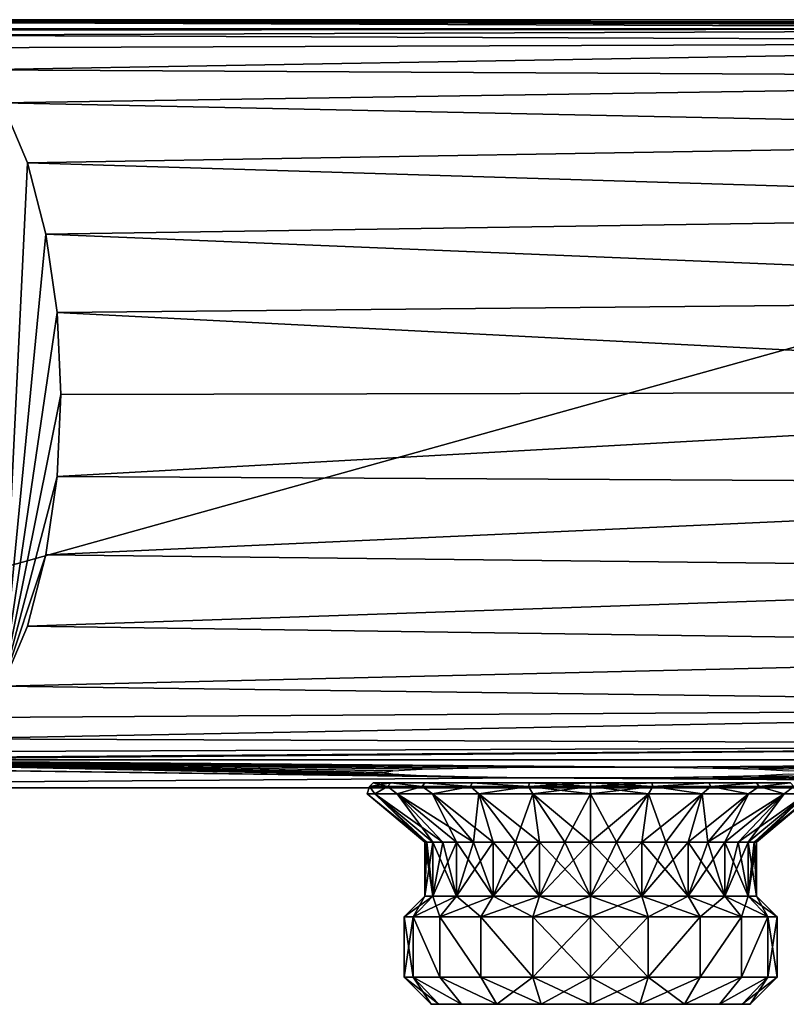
# Model space of a CAD drawing. Header units: millimetres. Extents: x -98 to 98, y -35 to 25.
# Tile 5 of 11: x -32 to 11, y -34 to 21. Entities that reach past the tile are written whole.
import ezdxf

# ---------------------------------------------------------------- set-up
doc = ezdxf.new("R2010")
doc.units = ezdxf.units.MM
doc.header["$LTSCALE"] = 81.481481
for name, color, linetype in [('1', 7, 'CONTINUOUS'), ('12', 7, 'CONTINUOUS'), ('3', 7, 'CONTINUOUS'), ('5', 7, 'CONTINUOUS'), ('65', 7, 'CONTINUOUS'), ('66', 7, 'CONTINUOUS'), ('67', 7, 'CONTINUOUS'), ('68', 7, 'CONTINUOUS'), ('69', 7, 'CONTINUOUS'), ('70', 7, 'CONTINUOUS'), ('71', 7, 'CONTINUOUS'), ('72', 7, 'CONTINUOUS'), ('73', 7, 'CONTINUOUS'), ('74', 7, 'CONTINUOUS'), ('75', 7, 'CONTINUOUS'), ('76', 7, 'CONTINUOUS'), ('77', 7, 'CONTINUOUS'), ('78', 7, 'CONTINUOUS'), ('79', 7, 'CONTINUOUS'), ('8', 7, 'CONTINUOUS')]:
    doc.layers.add(name, color=color, linetype=linetype)

msp = doc.modelspace()

# ---------------------------------------------------------------- linework, layer by layer
at = {"layer": '1', "color": 7, "linetype": 'CONTINUOUS', "true_color": 0xa2afbf}
for points in [[(-76.5, 20.811, -32.6), (-47.212, 20.297, 26.385), (55.726, 20.297, 26.385), (-76.5, 20.811, -32.6)], [(76.5, 20.811, -32.6), (-76.5, 20.811, -32.6), (76.5, 20.626, -11.3), (76.5, 20.811, -32.6)], [(76.5, 20.626, -11.3), (-76.5, 20.811, -32.6), (75.881, 20.626, -11.3), (76.5, 20.626, -11.3)], [(75.881, 20.626, -11.3), (-76.5, 20.811, -32.6), (70.735, 20.62, -10.626), (75.881, 20.626, -11.3)], [(70.735, 20.62, -10.626), (-76.5, 20.811, -32.6), (65.93, 20.602, -8.649), (70.735, 20.62, -10.626)], [(65.93, 20.602, -8.649), (-76.5, 20.811, -32.6), (61.801, 20.575, -5.504), (65.93, 20.602, -8.649)], [(61.801, 20.575, -5.504), (-76.5, 20.811, -32.6), (58.62, 20.539, -1.402), (61.801, 20.575, -5.504)], [(58.62, 20.539, -1.402), (-76.5, 20.811, -32.6), (56.6, 20.497, 3.385), (58.62, 20.539, -1.402)], [(56.6, 20.497, 3.385), (-76.5, 20.811, -32.6), (55.881, 20.452, 8.525), (56.6, 20.497, 3.385)], [(55.881, 20.452, 8.525), (-76.5, 20.811, -32.6), (55.726, 20.297, 26.385), (55.881, 20.452, 8.525)]]:
    msp.add_3dface(points, dxfattribs=at)
at = {"layer": '12', "color": 7, "linetype": 'CONTINUOUS', "true_color": 0xa2afbf}
for points in [[(-76.5, 20.811, -32.6), (76.5, 20.811, -32.6), (-76.5, -21.834, -32.6), (-76.5, 20.811, -32.6)], [(-76.5, -21.834, -32.6), (76.5, 20.811, -32.6), (76.5, -21.834, -32.6), (-76.5, -21.834, -32.6)]]:
    msp.add_3dface(points, dxfattribs=at)
at = {"layer": '3', "color": 7, "linetype": 'CONTINUOUS', "true_color": 0xa2afbf}
for points in [[(-76.5, -20.3, 26), (-76.5, -21.834, -32.6), (-3.568, -21.268, -10.985), (-76.5, -20.3, 26)], [(-51.105, -20.3, 26), (-76.5, -20.3, 26), (-6.788, -21.226, -9.344), (-51.105, -20.3, 26)], [(-6.788, -21.226, -9.344), (-76.5, -20.3, 26), (-3.568, -21.268, -10.985), (-6.788, -21.226, -9.344)], [(-48.396, -20.295, 26.185), (-51.105, -20.3, 26), (-6.788, -21.226, -9.344), (-48.396, -20.295, 26.185)], [(-45.734, -20.281, 26.739), (-48.396, -20.295, 26.185), (-6.788, -21.226, -9.344), (-45.734, -20.281, 26.739)], [(55.722, -20.281, 26.739), (-45.734, -20.281, 26.739), (3.568, -20.693, 10.985), (55.722, -20.281, 26.739)], [(3.568, -20.693, 10.985), (-45.734, -20.281, 26.739), (0, -20.678, 11.549), (3.568, -20.693, 10.985)], [(0, -20.678, 11.549), (-45.734, -20.281, 26.739), (-3.568, -20.693, 10.985), (0, -20.678, 11.549)], [(-3.568, -20.693, 10.985), (-45.734, -20.281, 26.739), (-6.788, -20.736, 9.344), (-3.568, -20.693, 10.985)], [(-6.788, -20.736, 9.344), (-45.734, -20.281, 26.739), (-9.343, -20.803, 6.79), (-6.788, -20.736, 9.344)], [(-9.343, -20.803, 6.79), (-45.734, -20.281, 26.739), (-10.984, -20.887, 3.57), (-9.343, -20.803, 6.79)], [(-10.984, -20.887, 3.57), (-45.734, -20.281, 26.739), (-11.55, -20.981), (-10.984, -20.887, 3.57)], [(-11.55, -20.981), (-45.734, -20.281, 26.739), (-10.984, -21.074, -3.57), (-11.55, -20.981)], [(-10.984, -21.074, -3.57), (-45.734, -20.281, 26.739), (-9.343, -21.159, -6.79), (-10.984, -21.074, -3.57)], [(-9.343, -21.159, -6.79), (-45.734, -20.281, 26.739), (-6.788, -21.226, -9.344), (-9.343, -21.159, -6.79)], [(6.788, -20.736, 9.344), (55.722, -20.281, 26.739), (3.568, -20.693, 10.985), (6.788, -20.736, 9.344)], [(9.343, -20.803, 6.79), (55.722, -20.281, 26.739), (6.788, -20.736, 9.344), (9.343, -20.803, 6.79)], [(10.984, -20.887, 3.57), (55.722, -20.281, 26.739), (9.343, -20.803, 6.79), (10.984, -20.887, 3.57)], [(-76.5, -21.834, -32.6), (76.5, -21.834, -32.6), (-3.568, -21.268, -10.985), (-76.5, -21.834, -32.6)], [(-3.568, -21.268, -10.985), (76.5, -21.834, -32.6), (0, -21.283, -11.549), (-3.568, -21.268, -10.985)], [(0, -21.283, -11.549), (76.5, -21.834, -32.6), (3.568, -21.268, -10.985), (0, -21.283, -11.549)], [(3.568, -21.268, -10.985), (76.5, -21.834, -32.6), (6.788, -21.226, -9.344), (3.568, -21.268, -10.985)], [(6.788, -21.226, -9.344), (76.5, -21.834, -32.6), (9.343, -21.159, -6.79), (6.788, -21.226, -9.344)], [(9.343, -21.159, -6.79), (76.5, -21.834, -32.6), (10.984, -21.074, -3.57), (9.343, -21.159, -6.79)]]:
    msp.add_3dface(points, dxfattribs=at)
at = {"layer": '5', "color": 7, "linetype": 'CONTINUOUS', "true_color": 0xa2afbf}
for points in [[(55.726, 20.297, 26.385), (-47.212, 20.297, 26.385), (-42.935, 20.238, 27.755), (55.726, 20.297, 26.385)], [(-39.216, 19.951, 29.942), (55.726, 20.297, 26.385), (-42.935, 20.238, 27.755), (-39.216, 19.951, 29.942)], [(55.726, 20.297, 26.385), (-39.216, 19.951, 29.942), (55.68, 19.575, 31.571), (55.726, 20.297, 26.385)], [(-39.216, 19.951, 29.942), (-36.281, 19.256, 32.625), (55.68, 19.575, 31.571), (-39.216, 19.951, 29.942)], [(-36.281, 19.256, 32.625), (-34.128, 18.035, 35.519), (55.68, 19.575, 31.571), (-36.281, 19.256, 32.625)], [(55.68, 19.575, 31.571), (-34.128, 18.035, 35.519), (55.638, 17.548, 36.406), (55.68, 19.575, 31.571)], [(-34.128, 18.035, 35.519), (-32.654, 16.192, 38.445), (55.638, 17.548, 36.406), (-34.128, 18.035, 35.519)], [(55.638, 17.548, 36.406), (-32.654, 16.192, 38.445), (55.602, 14.354, 40.556), (55.638, 17.548, 36.406)], [(-32.654, 16.192, 38.445), (-31.257, 12.867, 41.904), (55.602, 14.354, 40.556), (-32.654, 16.192, 38.445)], [(55.602, 14.354, 40.556), (-31.257, 12.867, 41.904), (55.574, 10.204, 43.75), (55.602, 14.354, 40.556)], [(-31.257, 12.867, 41.904), (-30.232, 8.909, 44.442), (55.574, 10.204, 43.75), (-31.257, 12.867, 41.904)], [(55.574, 10.204, 43.75), (-30.232, 8.909, 44.442), (55.556, 5.369, 45.778), (55.574, 10.204, 43.75)], [(-30.232, 8.909, 44.442), (-29.609, 4.552, 45.984), (55.556, 5.369, 45.778), (-30.232, 8.909, 44.442)], [(55.556, 5.369, 45.778), (-29.609, 4.552, 45.984), (55.55, 0.182, 46.499), (55.556, 5.369, 45.778)], [(-29.609, 4.552, 45.984), (-29.4, 0.006, 46.5), (55.55, 0.182, 46.499), (-29.609, 4.552, 45.984)], [(-29.4, 0.006, 46.5), (-29.608, -4.541, 45.984), (55.55, 0.182, 46.499), (-29.4, 0.006, 46.5)], [(55.55, 0.182, 46.499), (-29.608, -4.541, 45.984), (55.556, -5.017, 45.868), (55.55, 0.182, 46.499)], [(-29.608, -4.541, 45.984), (-30.231, -8.898, 44.442), (55.556, -5.017, 45.868), (-29.608, -4.541, 45.984)], [(55.556, -5.017, 45.868), (-30.231, -8.898, 44.442), (55.572, -9.886, 43.926), (55.556, -5.017, 45.868)], [(-30.231, -8.898, 44.442), (-31.257, -12.857, 41.904), (55.572, -9.886, 43.926), (-30.231, -8.898, 44.442)], [(55.572, -9.886, 43.926), (-31.257, -12.857, 41.904), (55.6, -14.092, 40.805), (55.572, -9.886, 43.926)], [(-31.257, -12.857, 41.904), (-32.654, -16.182, 38.445), (55.6, -14.092, 40.805), (-31.257, -12.857, 41.904)], [(55.6, -14.092, 40.805), (-32.654, -16.182, 38.445), (55.635, -17.357, 36.711), (55.6, -14.092, 40.805)], [(-32.654, -16.182, 38.445), (-34.011, -17.925, 35.712), (55.635, -17.357, 36.711), (-32.654, -16.182, 38.445)], [(-34.011, -17.925, 35.712), (-35.955, -19.118, 32.998), (55.635, -17.357, 36.711), (-34.011, -17.925, 35.712)], [(55.635, -17.357, 36.711), (-35.955, -19.118, 32.998), (55.677, -19.469, 31.912), (55.635, -17.357, 36.711)], [(-35.955, -19.118, 32.998), (-38.567, -19.839, 30.447), (55.677, -19.469, 31.912), (-35.955, -19.118, 32.998)], [(-45.734, -20.281, 26.739), (55.722, -20.281, 26.739), (55.677, -19.469, 31.912), (-45.734, -20.281, 26.739)], [(-41.869, -20.18, 28.273), (-45.734, -20.281, 26.739), (55.677, -19.469, 31.912), (-41.869, -20.18, 28.273)], [(-38.567, -19.839, 30.447), (-41.869, -20.18, 28.273), (55.677, -19.469, 31.912), (-38.567, -19.839, 30.447)]]:
    msp.add_3dface(points, dxfattribs=at)
at = {"layer": '65', "color": 7, "linetype": 'CONTINUOUS', "true_color": 0xa2afbf}
for points in [[(-8.417, -33.85, 2.733), (-8.85, -33.85), (8.417, -33.85, 2.733), (-8.417, -33.85, 2.733)], [(8.417, -33.85, 2.733), (-8.85, -33.85), (8.85, -33.85), (8.417, -33.85, 2.733)], [(8.85, -33.85), (-8.85, -33.85), (-8.417, -33.85, -2.733), (8.85, -33.85)], [(-7.161, -33.85, 5.201), (-8.417, -33.85, 2.733), (8.417, -33.85, 2.733), (-7.161, -33.85, 5.201)], [(8.417, -33.85, -2.733), (8.85, -33.85), (-8.417, -33.85, -2.733), (8.417, -33.85, -2.733)], [(7.161, -33.85, -5.201), (8.417, -33.85, -2.733), (-8.417, -33.85, -2.733), (7.161, -33.85, -5.201)], [(-7.161, -33.85, -5.201), (7.161, -33.85, -5.201), (-8.417, -33.85, -2.733), (-7.161, -33.85, -5.201)], [(-5.203, -33.85, 7.159), (-7.161, -33.85, 5.201), (7.161, -33.85, 5.201), (-5.203, -33.85, 7.159)], [(7.161, -33.85, 5.201), (-7.161, -33.85, 5.201), (8.417, -33.85, 2.733), (7.161, -33.85, 5.201)], [(5.203, -33.85, -7.159), (7.161, -33.85, -5.201), (-7.161, -33.85, -5.201), (5.203, -33.85, -7.159)], [(-5.203, -33.85, -7.159), (5.203, -33.85, -7.159), (-7.161, -33.85, -5.201), (-5.203, -33.85, -7.159)], [(-2.735, -33.85, 8.417), (-5.203, -33.85, 7.159), (5.203, -33.85, 7.159), (-2.735, -33.85, 8.417)], [(5.203, -33.85, 7.159), (-5.203, -33.85, 7.159), (7.161, -33.85, 5.201), (5.203, -33.85, 7.159)], [(2.735, -33.85, -8.417), (5.203, -33.85, -7.159), (-5.203, -33.85, -7.159), (2.735, -33.85, -8.417)], [(-2.735, -33.85, -8.417), (2.735, -33.85, -8.417), (-5.203, -33.85, -7.159), (-2.735, -33.85, -8.417)], [(0, -33.85, 8.85), (-2.735, -33.85, 8.417), (2.735, -33.85, 8.417), (0, -33.85, 8.85)], [(2.735, -33.85, 8.417), (-2.735, -33.85, 8.417), (5.203, -33.85, 7.159), (2.735, -33.85, 8.417)], [(0, -33.85, -8.85), (2.735, -33.85, -8.417), (-2.735, -33.85, -8.417), (0, -33.85, -8.85)]]:
    msp.add_3dface(points, dxfattribs=at)
at = {"layer": '66', "color": 7, "linetype": 'CONTINUOUS', "true_color": 0xa2afbf}
for points in [[(0, -22.165, -12.4), (0, -21.75, -12.4), (3.448, -21.75, -11.911), (0, -22.165, -12.4)], [(3.209, -22.165, -11.977), (0, -22.165, -12.4), (3.448, -21.75, -11.911), (3.209, -22.165, -11.977)], [(0, -22.165, 12.4), (3.209, -22.165, 11.977), (0, -21.75, 12.4), (0, -22.165, 12.4)], [(0, -21.75, 12.4), (3.209, -22.165, 11.977), (3.448, -21.75, 11.911), (0, -21.75, 12.4)], [(6.2, -22.165, -10.739), (3.209, -22.165, -11.977), (3.448, -21.75, -11.911), (6.2, -22.165, -10.739)], [(3.209, -22.165, 11.977), (6.2, -22.165, 10.739), (3.448, -21.75, 11.911), (3.209, -22.165, 11.977)], [(6.671, -21.75, -10.452), (6.2, -22.165, -10.739), (3.448, -21.75, -11.911), (6.671, -21.75, -10.452)], [(3.448, -21.75, 11.911), (6.2, -22.165, 10.739), (6.672, -21.75, 10.452), (3.448, -21.75, 11.911)], [(8.768, -22.165, -8.768), (6.2, -22.165, -10.739), (6.671, -21.75, -10.452), (8.768, -22.165, -8.768)], [(6.2, -22.165, 10.739), (8.768, -22.165, 8.768), (6.672, -21.75, 10.452), (6.2, -22.165, 10.739)], [(9.351, -21.75, -8.143), (8.768, -22.165, -8.768), (6.671, -21.75, -10.452), (9.351, -21.75, -8.143)], [(6.672, -21.75, 10.452), (8.768, -22.165, 8.768), (9.352, -21.75, 8.143), (6.672, -21.75, 10.452)], [(10.739, -22.165, -6.2), (8.768, -22.165, -8.768), (9.351, -21.75, -8.143), (10.739, -22.165, -6.2)], [(8.768, -22.165, 8.768), (10.739, -22.165, 6.2), (9.352, -21.75, 8.143), (8.768, -22.165, 8.768)], [(11.272, -21.75, -5.167), (10.739, -22.165, -6.2), (9.351, -21.75, -8.143), (11.272, -21.75, -5.167)], [(9.352, -21.75, 8.143), (10.739, -22.165, 6.2), (11.272, -21.75, 5.167), (9.352, -21.75, 8.143)], [(11.977, -22.165, -3.209), (10.739, -22.165, -6.2), (11.272, -21.75, -5.167), (11.977, -22.165, -3.209)], [(10.739, -22.165, 6.2), (11.977, -22.165, 3.209), (11.272, -21.75, 5.167), (10.739, -22.165, 6.2)]]:
    msp.add_3dface(points, dxfattribs=at)
at = {"layer": '67', "color": 7, "linetype": 'CONTINUOUS', "true_color": 0xa2afbf}
for points in [[(-12.4, -22.165), (-11.977, -22.165, 3.209), (-12.273, -21.75, 1.771), (-12.4, -22.165)], [(-11.977, -22.165, -3.209), (-12.4, -22.165), (-12.273, -21.75, -1.77), (-11.977, -22.165, -3.209)], [(-12.273, -21.75, -1.77), (-12.4, -22.165), (-12.273, -21.75, 1.771), (-12.273, -21.75, -1.77)], [(-12.273, -21.75, 1.771), (-11.977, -22.165, 3.209), (-11.272, -21.75, 5.167), (-12.273, -21.75, 1.771)], [(-11.272, -21.75, -5.167), (-11.977, -22.165, -3.209), (-12.273, -21.75, -1.77), (-11.272, -21.75, -5.167)], [(-11.977, -22.165, 3.209), (-10.739, -22.165, 6.2), (-11.272, -21.75, 5.167), (-11.977, -22.165, 3.209)], [(-10.739, -22.165, -6.2), (-11.977, -22.165, -3.209), (-11.272, -21.75, -5.167), (-10.739, -22.165, -6.2)], [(-11.272, -21.75, 5.167), (-10.739, -22.165, 6.2), (-9.351, -21.75, 8.143), (-11.272, -21.75, 5.167)], [(-9.352, -21.75, -8.143), (-10.739, -22.165, -6.2), (-11.272, -21.75, -5.167), (-9.352, -21.75, -8.143)], [(-10.739, -22.165, 6.2), (-8.768, -22.165, 8.768), (-9.351, -21.75, 8.143), (-10.739, -22.165, 6.2)], [(-8.768, -22.165, -8.768), (-10.739, -22.165, -6.2), (-9.352, -21.75, -8.143), (-8.768, -22.165, -8.768)], [(-6.672, -21.75, -10.452), (-8.768, -22.165, -8.768), (-9.352, -21.75, -8.143), (-6.672, -21.75, -10.452)], [(-9.351, -21.75, 8.143), (-8.768, -22.165, 8.768), (-6.671, -21.75, 10.452), (-9.351, -21.75, 8.143)], [(-8.768, -22.165, 8.768), (-6.2, -22.165, 10.739), (-6.671, -21.75, 10.452), (-8.768, -22.165, 8.768)], [(-6.2, -22.165, -10.739), (-8.768, -22.165, -8.768), (-6.672, -21.75, -10.452), (-6.2, -22.165, -10.739)], [(-3.448, -21.75, -11.911), (-6.2, -22.165, -10.739), (-6.672, -21.75, -10.452), (-3.448, -21.75, -11.911)], [(-6.671, -21.75, 10.452), (-6.2, -22.165, 10.739), (-3.448, -21.75, 11.911), (-6.671, -21.75, 10.452)], [(-6.2, -22.165, 10.739), (-3.209, -22.165, 11.977), (-3.448, -21.75, 11.911), (-6.2, -22.165, 10.739)], [(-3.209, -22.165, -11.977), (-6.2, -22.165, -10.739), (-3.448, -21.75, -11.911), (-3.209, -22.165, -11.977)], [(0, -21.75, -12.4), (-3.209, -22.165, -11.977), (-3.448, -21.75, -11.911), (0, -21.75, -12.4)], [(0, -22.165, 12.4), (0, -21.75, 12.4), (-3.448, -21.75, 11.911), (0, -22.165, 12.4)], [(-3.209, -22.165, 11.977), (0, -22.165, 12.4), (-3.448, -21.75, 11.911), (-3.209, -22.165, 11.977)], [(0, -21.75, -12.4), (0, -22.165, -12.4), (-3.209, -22.165, -11.977), (0, -21.75, -12.4)]]:
    msp.add_3dface(points, dxfattribs=at)
at = {"layer": '68', "color": 7, "linetype": 'CONTINUOUS', "true_color": 0xa2afbf}
for points in [[(-9.844, -32.35, -3.197), (-10.35, -32.35), (-9.843, -29, -3.198), (-9.844, -32.35, -3.197)], [(-9.843, -29, -3.198), (-10.35, -32.35), (-10.35, -29), (-9.843, -29, -3.198)], [(-8.374, -32.35, -6.083), (-9.844, -32.35, -3.197), (-9.843, -29, -3.198), (-8.374, -32.35, -6.083)], [(-8.373, -29, -6.084), (-8.374, -32.35, -6.083), (-9.843, -29, -3.198), (-8.373, -29, -6.084)], [(-6.084, -32.35, -8.373), (-8.374, -32.35, -6.083), (-8.373, -29, -6.084), (-6.084, -32.35, -8.373)], [(-6.084, -29, -8.373), (-6.084, -32.35, -8.373), (-8.373, -29, -6.084), (-6.084, -29, -8.373)], [(-3.199, -32.35, -9.843), (-6.084, -32.35, -8.373), (-6.084, -29, -8.373), (-3.199, -32.35, -9.843)], [(-3.198, -29, -9.843), (-3.199, -32.35, -9.843), (-6.084, -29, -8.373), (-3.198, -29, -9.843)], [(0, -32.35, -10.35), (-3.199, -32.35, -9.843), (0, -29, -10.35), (0, -32.35, -10.35)], [(0, -29, -10.35), (-3.199, -32.35, -9.843), (-3.198, -29, -9.843), (0, -29, -10.35)], [(3.199, -32.35, -9.843), (0, -32.35, -10.35), (3.198, -29, -9.843), (3.199, -32.35, -9.843)], [(3.198, -29, -9.843), (0, -32.35, -10.35), (0, -29, -10.35), (3.198, -29, -9.843)], [(6.084, -29, -8.373), (3.199, -32.35, -9.843), (3.198, -29, -9.843), (6.084, -29, -8.373)], [(6.084, -32.35, -8.373), (3.199, -32.35, -9.843), (6.084, -29, -8.373), (6.084, -32.35, -8.373)], [(8.374, -32.35, -6.083), (6.084, -32.35, -8.373), (8.373, -29, -6.084), (8.374, -32.35, -6.083)], [(8.373, -29, -6.084), (6.084, -32.35, -8.373), (6.084, -29, -8.373), (8.373, -29, -6.084)], [(9.843, -29, -3.198), (8.374, -32.35, -6.083), (8.373, -29, -6.084), (9.843, -29, -3.198)], [(9.844, -32.35, -3.197), (8.374, -32.35, -6.083), (9.843, -29, -3.198), (9.844, -32.35, -3.197)], [(10.35, -29), (9.844, -32.35, -3.197), (9.843, -29, -3.198), (10.35, -29)], [(10.35, -32.35), (9.844, -32.35, -3.197), (10.35, -29), (10.35, -32.35)]]:
    msp.add_3dface(points, dxfattribs=at)
at = {"layer": '69', "color": 7, "linetype": 'CONTINUOUS', "true_color": 0xa2afbf}
for points in [[(-9.843, -29, -3.198), (-10.35, -29), (-8.75, -27.85, -2.843), (-9.843, -29, -3.198)], [(-8.75, -27.85, -2.843), (-10.35, -29), (-9.2, -27.85), (-8.75, -27.85, -2.843)], [(-8.373, -29, -6.084), (-9.843, -29, -3.198), (-7.443, -27.85, -5.408), (-8.373, -29, -6.084)], [(-7.443, -27.85, -5.408), (-9.843, -29, -3.198), (-8.75, -27.85, -2.843), (-7.443, -27.85, -5.408)], [(-6.084, -29, -8.373), (-8.373, -29, -6.084), (-5.408, -27.85, -7.443), (-6.084, -29, -8.373)], [(-5.408, -27.85, -7.443), (-8.373, -29, -6.084), (-7.443, -27.85, -5.408), (-5.408, -27.85, -7.443)], [(-3.198, -29, -9.843), (-6.084, -29, -8.373), (-2.843, -27.85, -8.75), (-3.198, -29, -9.843)], [(-2.843, -27.85, -8.75), (-6.084, -29, -8.373), (-5.408, -27.85, -7.443), (-2.843, -27.85, -8.75)], [(0, -29, -10.35), (-3.198, -29, -9.843), (0, -27.85, -9.2), (0, -29, -10.35)], [(0, -27.85, -9.2), (-3.198, -29, -9.843), (-2.843, -27.85, -8.75), (0, -27.85, -9.2)], [(3.198, -29, -9.843), (0, -29, -10.35), (2.843, -27.85, -8.75), (3.198, -29, -9.843)], [(2.843, -27.85, -8.75), (0, -29, -10.35), (0, -27.85, -9.2), (2.843, -27.85, -8.75)], [(5.408, -27.85, -7.443), (3.198, -29, -9.843), (2.843, -27.85, -8.75), (5.408, -27.85, -7.443)], [(6.084, -29, -8.373), (3.198, -29, -9.843), (5.408, -27.85, -7.443), (6.084, -29, -8.373)], [(7.443, -27.85, -5.408), (6.084, -29, -8.373), (5.408, -27.85, -7.443), (7.443, -27.85, -5.408)], [(8.373, -29, -6.084), (6.084, -29, -8.373), (7.443, -27.85, -5.408), (8.373, -29, -6.084)], [(8.75, -27.85, -2.843), (8.373, -29, -6.084), (7.443, -27.85, -5.408), (8.75, -27.85, -2.843)], [(9.843, -29, -3.198), (8.373, -29, -6.084), (8.75, -27.85, -2.843), (9.843, -29, -3.198)], [(9.2, -27.85), (9.843, -29, -3.198), (8.75, -27.85, -2.843), (9.2, -27.85)], [(10.35, -29), (9.843, -29, -3.198), (9.2, -27.85), (10.35, -29)]]:
    msp.add_3dface(points, dxfattribs=at)
at = {"layer": '70', "color": 7, "linetype": 'CONTINUOUS', "true_color": 0xa2afbf}
for points in [[(-8.75, -27.85, -2.843), (-9.2, -27.85), (-8.75, -24.85, -2.843), (-8.75, -27.85, -2.843)], [(-8.75, -24.85, -2.843), (-9.2, -27.85), (-9.087, -24.85, -1.439), (-8.75, -24.85, -2.843)], [(-9.087, -24.85, -1.439), (-9.2, -27.85), (-9.2, -24.85), (-9.087, -24.85, -1.439)], [(-7.443, -27.85, -5.408), (-8.75, -27.85, -2.843), (-7.443, -24.85, -5.408), (-7.443, -27.85, -5.408)], [(-7.443, -24.85, -5.408), (-8.75, -27.85, -2.843), (-8.197, -24.85, -4.177), (-7.443, -24.85, -5.408)], [(-8.197, -24.85, -4.177), (-8.75, -27.85, -2.843), (-8.75, -24.85, -2.843), (-8.197, -24.85, -4.177)], [(-5.408, -27.85, -7.443), (-7.443, -27.85, -5.408), (-5.408, -24.85, -7.443), (-5.408, -27.85, -7.443)], [(-5.408, -24.85, -7.443), (-7.443, -27.85, -5.408), (-6.505, -24.85, -6.505), (-5.408, -24.85, -7.443)], [(-6.505, -24.85, -6.505), (-7.443, -27.85, -5.408), (-7.443, -24.85, -5.408), (-6.505, -24.85, -6.505)], [(-2.843, -27.85, -8.75), (-5.408, -27.85, -7.443), (-2.843, -24.85, -8.75), (-2.843, -27.85, -8.75)], [(-2.843, -24.85, -8.75), (-5.408, -27.85, -7.443), (-4.177, -24.85, -8.197), (-2.843, -24.85, -8.75)], [(-4.177, -24.85, -8.197), (-5.408, -27.85, -7.443), (-5.408, -24.85, -7.443), (-4.177, -24.85, -8.197)], [(0, -27.85, -9.2), (-2.843, -27.85, -8.75), (0, -24.85, -9.2), (0, -27.85, -9.2)], [(0, -24.85, -9.2), (-2.843, -27.85, -8.75), (-1.439, -24.85, -9.087), (0, -24.85, -9.2)], [(-1.439, -24.85, -9.087), (-2.843, -27.85, -8.75), (-2.843, -24.85, -8.75), (-1.439, -24.85, -9.087)], [(2.843, -27.85, -8.75), (0, -27.85, -9.2), (2.843, -24.85, -8.75), (2.843, -27.85, -8.75)], [(2.843, -24.85, -8.75), (0, -27.85, -9.2), (1.439, -24.85, -9.087), (2.843, -24.85, -8.75)], [(1.439, -24.85, -9.087), (0, -27.85, -9.2), (0, -24.85, -9.2), (1.439, -24.85, -9.087)], [(5.408, -27.85, -7.443), (2.843, -27.85, -8.75), (5.408, -24.85, -7.443), (5.408, -27.85, -7.443)], [(5.408, -24.85, -7.443), (2.843, -27.85, -8.75), (4.177, -24.85, -8.197), (5.408, -24.85, -7.443)], [(4.177, -24.85, -8.197), (2.843, -27.85, -8.75), (2.843, -24.85, -8.75), (4.177, -24.85, -8.197)], [(7.443, -27.85, -5.408), (5.408, -27.85, -7.443), (7.443, -24.85, -5.408), (7.443, -27.85, -5.408)], [(7.443, -24.85, -5.408), (5.408, -27.85, -7.443), (6.505, -24.85, -6.505), (7.443, -24.85, -5.408)], [(6.505, -24.85, -6.505), (5.408, -27.85, -7.443), (5.408, -24.85, -7.443), (6.505, -24.85, -6.505)], [(8.75, -27.85, -2.843), (7.443, -27.85, -5.408), (8.75, -24.85, -2.843), (8.75, -27.85, -2.843)], [(8.75, -24.85, -2.843), (7.443, -27.85, -5.408), (8.197, -24.85, -4.177), (8.75, -24.85, -2.843)], [(8.197, -24.85, -4.177), (7.443, -27.85, -5.408), (7.443, -24.85, -5.408), (8.197, -24.85, -4.177)], [(9.2, -27.85), (8.75, -27.85, -2.843), (9.2, -24.85), (9.2, -27.85)], [(9.2, -24.85), (8.75, -27.85, -2.843), (9.087, -24.85, -1.439), (9.2, -24.85)], [(9.087, -24.85, -1.439), (8.75, -27.85, -2.843), (8.75, -24.85, -2.843), (9.087, -24.85, -1.439)]]:
    msp.add_3dface(points, dxfattribs=at)
at = {"layer": '71', "color": 7, "linetype": 'CONTINUOUS', "true_color": 0xa2afbf}
for points in [[(-12.4, -22.165), (-11.977, -22.165, -3.209), (-9.2, -24.85), (-12.4, -22.165)], [(-11.977, -22.165, -3.209), (-10.739, -22.165, -6.2), (-8.75, -24.85, -2.843), (-11.977, -22.165, -3.209)], [(-11.977, -22.165, -3.209), (-8.75, -24.85, -2.843), (-9.087, -24.85, -1.439), (-11.977, -22.165, -3.209)], [(-11.977, -22.165, -3.209), (-9.087, -24.85, -1.439), (-9.2, -24.85), (-11.977, -22.165, -3.209)], [(-10.739, -22.165, -6.2), (-8.768, -22.165, -8.768), (-7.443, -24.85, -5.408), (-10.739, -22.165, -6.2)], [(-10.739, -22.165, -6.2), (-7.443, -24.85, -5.408), (-8.197, -24.85, -4.177), (-10.739, -22.165, -6.2)], [(-10.739, -22.165, -6.2), (-8.197, -24.85, -4.177), (-8.75, -24.85, -2.843), (-10.739, -22.165, -6.2)], [(-8.768, -22.165, -8.768), (-6.2, -22.165, -10.739), (-6.505, -24.85, -6.505), (-8.768, -22.165, -8.768)], [(-8.768, -22.165, -8.768), (-6.505, -24.85, -6.505), (-7.443, -24.85, -5.408), (-8.768, -22.165, -8.768)], [(-6.2, -22.165, -10.739), (-5.408, -24.85, -7.443), (-6.505, -24.85, -6.505), (-6.2, -22.165, -10.739)], [(-6.2, -22.165, -10.739), (-3.209, -22.165, -11.977), (-4.177, -24.85, -8.197), (-6.2, -22.165, -10.739)], [(-6.2, -22.165, -10.739), (-4.177, -24.85, -8.197), (-5.408, -24.85, -7.443), (-6.2, -22.165, -10.739)], [(-3.209, -22.165, -11.977), (-2.843, -24.85, -8.75), (-4.177, -24.85, -8.197), (-3.209, -22.165, -11.977)], [(-3.209, -22.165, -11.977), (0, -22.165, -12.4), (-1.439, -24.85, -9.087), (-3.209, -22.165, -11.977)], [(-3.209, -22.165, -11.977), (-1.439, -24.85, -9.087), (-2.843, -24.85, -8.75), (-3.209, -22.165, -11.977)], [(0, -22.165, -12.4), (0, -24.85, -9.2), (-1.439, -24.85, -9.087), (0, -22.165, -12.4)], [(0, -22.165, -12.4), (3.209, -22.165, -11.977), (0, -24.85, -9.2), (0, -22.165, -12.4)], [(3.209, -22.165, -11.977), (1.439, -24.85, -9.087), (0, -24.85, -9.2), (3.209, -22.165, -11.977)], [(3.209, -22.165, -11.977), (2.843, -24.85, -8.75), (1.439, -24.85, -9.087), (3.209, -22.165, -11.977)], [(3.209, -22.165, -11.977), (6.2, -22.165, -10.739), (2.843, -24.85, -8.75), (3.209, -22.165, -11.977)], [(6.2, -22.165, -10.739), (4.177, -24.85, -8.197), (2.843, -24.85, -8.75), (6.2, -22.165, -10.739)], [(6.2, -22.165, -10.739), (5.408, -24.85, -7.443), (4.177, -24.85, -8.197), (6.2, -22.165, -10.739)], [(6.2, -22.165, -10.739), (8.768, -22.165, -8.768), (5.408, -24.85, -7.443), (6.2, -22.165, -10.739)], [(8.768, -22.165, -8.768), (6.505, -24.85, -6.505), (5.408, -24.85, -7.443), (8.768, -22.165, -8.768)], [(8.768, -22.165, -8.768), (10.739, -22.165, -6.2), (6.505, -24.85, -6.505), (8.768, -22.165, -8.768)], [(10.739, -22.165, -6.2), (7.443, -24.85, -5.408), (6.505, -24.85, -6.505), (10.739, -22.165, -6.2)], [(10.739, -22.165, -6.2), (8.197, -24.85, -4.177), (7.443, -24.85, -5.408), (10.739, -22.165, -6.2)], [(10.739, -22.165, -6.2), (11.977, -22.165, -3.209), (8.197, -24.85, -4.177), (10.739, -22.165, -6.2)], [(11.977, -22.165, -3.209), (8.75, -24.85, -2.843), (8.197, -24.85, -4.177), (11.977, -22.165, -3.209)], [(11.977, -22.165, -3.209), (9.087, -24.85, -1.439), (8.75, -24.85, -2.843), (11.977, -22.165, -3.209)], [(11.977, -22.165, -3.209), (12.4, -22.165), (9.087, -24.85, -1.439), (11.977, -22.165, -3.209)], [(12.4, -22.165), (9.2, -24.85), (9.087, -24.85, -1.439), (12.4, -22.165)]]:
    msp.add_3dface(points, dxfattribs=at)
at = {"layer": '72', "color": 7, "linetype": 'CONTINUOUS', "true_color": 0xa2afbf}
for points in [[(-10.35, -29), (-10.35, -32.35), (-9.844, -32.35, 3.197), (-10.35, -29)], [(-10.35, -29), (-9.844, -32.35, 3.197), (-9.843, -29, 3.198), (-10.35, -29)], [(-9.844, -32.35, 3.197), (-8.374, -32.35, 6.083), (-9.843, -29, 3.198), (-9.844, -32.35, 3.197)], [(-9.843, -29, 3.198), (-8.374, -32.35, 6.083), (-8.373, -29, 6.084), (-9.843, -29, 3.198)], [(-8.374, -32.35, 6.083), (-6.084, -32.35, 8.373), (-8.373, -29, 6.084), (-8.374, -32.35, 6.083)], [(-8.373, -29, 6.084), (-6.084, -32.35, 8.373), (-6.084, -29, 8.373), (-8.373, -29, 6.084)], [(-6.084, -32.35, 8.373), (-3.199, -32.35, 9.843), (-6.084, -29, 8.373), (-6.084, -32.35, 8.373)], [(-6.084, -29, 8.373), (-3.199, -32.35, 9.843), (-3.198, -29, 9.843), (-6.084, -29, 8.373)], [(-3.199, -32.35, 9.843), (0, -32.35, 10.35), (-3.198, -29, 9.843), (-3.199, -32.35, 9.843)], [(-3.198, -29, 9.843), (0, -32.35, 10.35), (0, -29, 10.35), (-3.198, -29, 9.843)], [(0, -32.35, 10.35), (3.199, -32.35, 9.843), (0, -29, 10.35), (0, -32.35, 10.35)], [(0, -29, 10.35), (3.199, -32.35, 9.843), (3.198, -29, 9.843), (0, -29, 10.35)], [(3.198, -29, 9.843), (3.199, -32.35, 9.843), (6.084, -29, 8.373), (3.198, -29, 9.843)], [(3.199, -32.35, 9.843), (6.084, -32.35, 8.373), (6.084, -29, 8.373), (3.199, -32.35, 9.843)], [(6.084, -32.35, 8.373), (8.374, -32.35, 6.083), (8.373, -29, 6.084), (6.084, -32.35, 8.373)], [(6.084, -29, 8.373), (6.084, -32.35, 8.373), (8.373, -29, 6.084), (6.084, -29, 8.373)], [(8.373, -29, 6.084), (8.374, -32.35, 6.083), (9.843, -29, 3.198), (8.373, -29, 6.084)], [(8.374, -32.35, 6.083), (9.844, -32.35, 3.197), (9.843, -29, 3.198), (8.374, -32.35, 6.083)], [(10.35, -32.35), (10.35, -29), (9.843, -29, 3.198), (10.35, -32.35)], [(9.844, -32.35, 3.197), (10.35, -32.35), (9.843, -29, 3.198), (9.844, -32.35, 3.197)]]:
    msp.add_3dface(points, dxfattribs=at)
at = {"layer": '73', "color": 7, "linetype": 'CONTINUOUS', "true_color": 0xa2afbf}
for points in [[(-9.2, -27.85), (-10.35, -29), (-9.843, -29, 3.198), (-9.2, -27.85)], [(-9.2, -27.85), (-9.843, -29, 3.198), (-8.75, -27.85, 2.843), (-9.2, -27.85)], [(-9.843, -29, 3.198), (-8.373, -29, 6.084), (-8.75, -27.85, 2.843), (-9.843, -29, 3.198)], [(-8.75, -27.85, 2.843), (-8.373, -29, 6.084), (-7.443, -27.85, 5.408), (-8.75, -27.85, 2.843)], [(-8.373, -29, 6.084), (-6.084, -29, 8.373), (-7.443, -27.85, 5.408), (-8.373, -29, 6.084)], [(-7.443, -27.85, 5.408), (-6.084, -29, 8.373), (-5.408, -27.85, 7.443), (-7.443, -27.85, 5.408)], [(-6.084, -29, 8.373), (-3.198, -29, 9.843), (-5.408, -27.85, 7.443), (-6.084, -29, 8.373)], [(-5.408, -27.85, 7.443), (-3.198, -29, 9.843), (-2.843, -27.85, 8.75), (-5.408, -27.85, 7.443)], [(-3.198, -29, 9.843), (0, -29, 10.35), (-2.843, -27.85, 8.75), (-3.198, -29, 9.843)], [(-2.843, -27.85, 8.75), (0, -29, 10.35), (0, -27.85, 9.2), (-2.843, -27.85, 8.75)], [(0, -29, 10.35), (3.198, -29, 9.843), (0, -27.85, 9.2), (0, -29, 10.35)], [(0, -27.85, 9.2), (3.198, -29, 9.843), (2.843, -27.85, 8.75), (0, -27.85, 9.2)], [(3.198, -29, 9.843), (6.084, -29, 8.373), (2.843, -27.85, 8.75), (3.198, -29, 9.843)], [(2.843, -27.85, 8.75), (6.084, -29, 8.373), (5.408, -27.85, 7.443), (2.843, -27.85, 8.75)], [(6.084, -29, 8.373), (8.373, -29, 6.084), (5.408, -27.85, 7.443), (6.084, -29, 8.373)], [(5.408, -27.85, 7.443), (8.373, -29, 6.084), (7.443, -27.85, 5.408), (5.408, -27.85, 7.443)], [(8.373, -29, 6.084), (9.843, -29, 3.198), (7.443, -27.85, 5.408), (8.373, -29, 6.084)], [(7.443, -27.85, 5.408), (9.843, -29, 3.198), (8.75, -27.85, 2.843), (7.443, -27.85, 5.408)], [(10.35, -29), (9.2, -27.85), (8.75, -27.85, 2.843), (10.35, -29)], [(9.843, -29, 3.198), (10.35, -29), (8.75, -27.85, 2.843), (9.843, -29, 3.198)]]:
    msp.add_3dface(points, dxfattribs=at)
at = {"layer": '74', "color": 7, "linetype": 'CONTINUOUS', "true_color": 0xa2afbf}
for points in [[(-9.2, -24.85), (-9.2, -27.85), (-8.75, -27.85, 2.843), (-9.2, -24.85)], [(-9.2, -24.85), (-8.75, -27.85, 2.843), (-9.087, -24.85, 1.439), (-9.2, -24.85)], [(-9.087, -24.85, 1.439), (-8.75, -27.85, 2.843), (-8.75, -24.85, 2.843), (-9.087, -24.85, 1.439)], [(-8.75, -27.85, 2.843), (-7.443, -27.85, 5.408), (-8.75, -24.85, 2.843), (-8.75, -27.85, 2.843)], [(-8.75, -24.85, 2.843), (-7.443, -27.85, 5.408), (-8.197, -24.85, 4.177), (-8.75, -24.85, 2.843)], [(-8.197, -24.85, 4.177), (-7.443, -27.85, 5.408), (-7.443, -24.85, 5.408), (-8.197, -24.85, 4.177)], [(-7.443, -27.85, 5.408), (-5.408, -27.85, 7.443), (-7.443, -24.85, 5.408), (-7.443, -27.85, 5.408)], [(-7.443, -24.85, 5.408), (-5.408, -27.85, 7.443), (-6.505, -24.85, 6.505), (-7.443, -24.85, 5.408)], [(-6.505, -24.85, 6.505), (-5.408, -27.85, 7.443), (-5.408, -24.85, 7.443), (-6.505, -24.85, 6.505)], [(-5.408, -27.85, 7.443), (-2.843, -27.85, 8.75), (-5.408, -24.85, 7.443), (-5.408, -27.85, 7.443)], [(-5.408, -24.85, 7.443), (-2.843, -27.85, 8.75), (-4.177, -24.85, 8.197), (-5.408, -24.85, 7.443)], [(-4.177, -24.85, 8.197), (-2.843, -27.85, 8.75), (-2.843, -24.85, 8.75), (-4.177, -24.85, 8.197)], [(-2.843, -27.85, 8.75), (0, -27.85, 9.2), (-2.843, -24.85, 8.75), (-2.843, -27.85, 8.75)], [(-2.843, -24.85, 8.75), (0, -27.85, 9.2), (-1.439, -24.85, 9.087), (-2.843, -24.85, 8.75)], [(-1.439, -24.85, 9.087), (0, -27.85, 9.2), (0, -24.85, 9.2), (-1.439, -24.85, 9.087)], [(0, -27.85, 9.2), (2.843, -27.85, 8.75), (0, -24.85, 9.2), (0, -27.85, 9.2)], [(0, -24.85, 9.2), (2.843, -27.85, 8.75), (1.439, -24.85, 9.087), (0, -24.85, 9.2)], [(1.439, -24.85, 9.087), (2.843, -27.85, 8.75), (2.843, -24.85, 8.75), (1.439, -24.85, 9.087)], [(2.843, -27.85, 8.75), (5.408, -27.85, 7.443), (2.843, -24.85, 8.75), (2.843, -27.85, 8.75)], [(2.843, -24.85, 8.75), (5.408, -27.85, 7.443), (4.177, -24.85, 8.197), (2.843, -24.85, 8.75)], [(4.177, -24.85, 8.197), (5.408, -27.85, 7.443), (5.408, -24.85, 7.443), (4.177, -24.85, 8.197)], [(5.408, -27.85, 7.443), (7.443, -27.85, 5.408), (5.408, -24.85, 7.443), (5.408, -27.85, 7.443)], [(5.408, -24.85, 7.443), (7.443, -27.85, 5.408), (6.505, -24.85, 6.505), (5.408, -24.85, 7.443)], [(6.505, -24.85, 6.505), (7.443, -27.85, 5.408), (7.443, -24.85, 5.408), (6.505, -24.85, 6.505)], [(7.443, -27.85, 5.408), (8.75, -27.85, 2.843), (7.443, -24.85, 5.408), (7.443, -27.85, 5.408)], [(7.443, -24.85, 5.408), (8.75, -27.85, 2.843), (8.197, -24.85, 4.177), (7.443, -24.85, 5.408)], [(8.197, -24.85, 4.177), (8.75, -27.85, 2.843), (8.75, -24.85, 2.843), (8.197, -24.85, 4.177)], [(8.75, -27.85, 2.843), (9.2, -27.85), (8.75, -24.85, 2.843), (8.75, -27.85, 2.843)], [(8.75, -24.85, 2.843), (9.2, -27.85), (9.087, -24.85, 1.439), (8.75, -24.85, 2.843)], [(9.2, -27.85), (9.2, -24.85), (9.087, -24.85, 1.439), (9.2, -27.85)]]:
    msp.add_3dface(points, dxfattribs=at)
at = {"layer": '75', "color": 7, "linetype": 'CONTINUOUS', "true_color": 0xa2afbf}
for points in [[(-11.977, -22.165, 3.209), (-12.4, -22.165), (-9.087, -24.85, 1.439), (-11.977, -22.165, 3.209)], [(-12.4, -22.165), (-9.2, -24.85), (-9.087, -24.85, 1.439), (-12.4, -22.165)], [(-10.739, -22.165, 6.2), (-11.977, -22.165, 3.209), (-8.197, -24.85, 4.177), (-10.739, -22.165, 6.2)], [(-11.977, -22.165, 3.209), (-9.087, -24.85, 1.439), (-8.75, -24.85, 2.843), (-11.977, -22.165, 3.209)], [(-11.977, -22.165, 3.209), (-8.75, -24.85, 2.843), (-8.197, -24.85, 4.177), (-11.977, -22.165, 3.209)], [(-8.768, -22.165, 8.768), (-10.739, -22.165, 6.2), (-6.505, -24.85, 6.505), (-8.768, -22.165, 8.768)], [(-10.739, -22.165, 6.2), (-8.197, -24.85, 4.177), (-7.443, -24.85, 5.408), (-10.739, -22.165, 6.2)], [(-10.739, -22.165, 6.2), (-7.443, -24.85, 5.408), (-6.505, -24.85, 6.505), (-10.739, -22.165, 6.2)], [(-6.2, -22.165, 10.739), (-8.768, -22.165, 8.768), (-5.408, -24.85, 7.443), (-6.2, -22.165, 10.739)], [(-8.768, -22.165, 8.768), (-6.505, -24.85, 6.505), (-5.408, -24.85, 7.443), (-8.768, -22.165, 8.768)], [(-3.209, -22.165, 11.977), (-6.2, -22.165, 10.739), (-2.843, -24.85, 8.75), (-3.209, -22.165, 11.977)], [(-6.2, -22.165, 10.739), (-5.408, -24.85, 7.443), (-4.177, -24.85, 8.197), (-6.2, -22.165, 10.739)], [(-6.2, -22.165, 10.739), (-4.177, -24.85, 8.197), (-2.843, -24.85, 8.75), (-6.2, -22.165, 10.739)], [(0, -22.165, 12.4), (-3.209, -22.165, 11.977), (0, -24.85, 9.2), (0, -22.165, 12.4)], [(-3.209, -22.165, 11.977), (-2.843, -24.85, 8.75), (-1.439, -24.85, 9.087), (-3.209, -22.165, 11.977)], [(-3.209, -22.165, 11.977), (-1.439, -24.85, 9.087), (0, -24.85, 9.2), (-3.209, -22.165, 11.977)], [(3.209, -22.165, 11.977), (0, -22.165, 12.4), (1.439, -24.85, 9.087), (3.209, -22.165, 11.977)], [(0, -22.165, 12.4), (0, -24.85, 9.2), (1.439, -24.85, 9.087), (0, -22.165, 12.4)], [(3.209, -22.165, 11.977), (1.439, -24.85, 9.087), (2.843, -24.85, 8.75), (3.209, -22.165, 11.977)], [(3.209, -22.165, 11.977), (2.843, -24.85, 8.75), (4.177, -24.85, 8.197), (3.209, -22.165, 11.977)], [(6.2, -22.165, 10.739), (3.209, -22.165, 11.977), (4.177, -24.85, 8.197), (6.2, -22.165, 10.739)], [(6.2, -22.165, 10.739), (4.177, -24.85, 8.197), (5.408, -24.85, 7.443), (6.2, -22.165, 10.739)], [(6.2, -22.165, 10.739), (5.408, -24.85, 7.443), (6.505, -24.85, 6.505), (6.2, -22.165, 10.739)], [(8.768, -22.165, 8.768), (6.2, -22.165, 10.739), (6.505, -24.85, 6.505), (8.768, -22.165, 8.768)], [(8.768, -22.165, 8.768), (6.505, -24.85, 6.505), (7.443, -24.85, 5.408), (8.768, -22.165, 8.768)], [(10.739, -22.165, 6.2), (8.768, -22.165, 8.768), (7.443, -24.85, 5.408), (10.739, -22.165, 6.2)], [(10.739, -22.165, 6.2), (7.443, -24.85, 5.408), (8.197, -24.85, 4.177), (10.739, -22.165, 6.2)], [(10.739, -22.165, 6.2), (8.197, -24.85, 4.177), (8.75, -24.85, 2.843), (10.739, -22.165, 6.2)], [(11.977, -22.165, 3.209), (10.739, -22.165, 6.2), (8.75, -24.85, 2.843), (11.977, -22.165, 3.209)], [(11.977, -22.165, 3.209), (8.75, -24.85, 2.843), (9.087, -24.85, 1.439), (11.977, -22.165, 3.209)], [(9.2, -24.85), (11.977, -22.165, 3.209), (9.087, -24.85, 1.439), (9.2, -24.85)], [(12.4, -22.165), (11.977, -22.165, 3.209), (9.2, -24.85), (12.4, -22.165)]]:
    msp.add_3dface(points, dxfattribs=at)
at = {"layer": '76', "color": 7, "linetype": 'CONTINUOUS', "true_color": 0xa2afbf}
for points in [[(3.448, -21.75, -11.911), (0, -21.75, -12.4), (3.392, -21.55, -11.719), (3.448, -21.75, -11.911)], [(3.392, -21.55, -11.719), (0, -21.75, -12.4), (0, -21.55, -12.2), (3.392, -21.55, -11.719)], [(0, -21.75, 12.4), (3.448, -21.75, 11.911), (0, -21.55, 12.2), (0, -21.75, 12.4)], [(0, -21.55, 12.2), (3.448, -21.75, 11.911), (3.392, -21.55, 11.719), (0, -21.55, 12.2)], [(3.392, -21.55, 11.719), (3.448, -21.75, 11.911), (6.564, -21.55, 10.284), (3.392, -21.55, 11.719)], [(6.564, -21.55, -10.284), (3.448, -21.75, -11.911), (3.392, -21.55, -11.719), (6.564, -21.55, -10.284)], [(3.448, -21.75, 11.911), (6.672, -21.75, 10.452), (6.564, -21.55, 10.284), (3.448, -21.75, 11.911)], [(6.671, -21.75, -10.452), (3.448, -21.75, -11.911), (6.564, -21.55, -10.284), (6.671, -21.75, -10.452)], [(6.564, -21.55, 10.284), (6.672, -21.75, 10.452), (9.201, -21.55, 8.012), (6.564, -21.55, 10.284)], [(9.201, -21.55, -8.012), (6.671, -21.75, -10.452), (6.564, -21.55, -10.284), (9.201, -21.55, -8.012)], [(9.351, -21.75, -8.143), (6.671, -21.75, -10.452), (9.201, -21.55, -8.012), (9.351, -21.75, -8.143)], [(6.672, -21.75, 10.452), (9.352, -21.75, 8.143), (9.201, -21.55, 8.012), (6.672, -21.75, 10.452)], [(9.201, -21.55, 8.012), (9.352, -21.75, 8.143), (11.09, -21.55, 5.084), (9.201, -21.55, 8.012)], [(11.09, -21.55, -5.084), (9.351, -21.75, -8.143), (9.201, -21.55, -8.012), (11.09, -21.55, -5.084)], [(11.272, -21.75, -5.167), (9.351, -21.75, -8.143), (11.09, -21.55, -5.084), (11.272, -21.75, -5.167)], [(9.352, -21.75, 8.143), (11.272, -21.75, 5.167), (11.09, -21.55, 5.084), (9.352, -21.75, 8.143)]]:
    msp.add_3dface(points, dxfattribs=at)
at = {"layer": '77', "color": 7, "linetype": 'CONTINUOUS', "true_color": 0xa2afbf}
for points in [[(-11.272, -21.75, -5.167), (-12.273, -21.75, -1.77), (-11.09, -21.55, -5.084), (-11.272, -21.75, -5.167)], [(-12.273, -21.75, -1.77), (-12.273, -21.75, 1.771), (-12.075, -21.55, -1.742), (-12.273, -21.75, -1.77)], [(-11.09, -21.55, -5.084), (-12.273, -21.75, -1.77), (-12.075, -21.55, -1.742), (-11.09, -21.55, -5.084)], [(-12.273, -21.75, 1.771), (-11.272, -21.75, 5.167), (-12.075, -21.55, 1.742), (-12.273, -21.75, 1.771)], [(-12.075, -21.55, -1.742), (-12.273, -21.75, 1.771), (-12.075, -21.55, 1.742), (-12.075, -21.55, -1.742)], [(-12.075, -21.55, 1.742), (-11.272, -21.75, 5.167), (-11.09, -21.55, 5.084), (-12.075, -21.55, 1.742)], [(-9.352, -21.75, -8.143), (-11.272, -21.75, -5.167), (-11.09, -21.55, -5.084), (-9.352, -21.75, -8.143)], [(-11.272, -21.75, 5.167), (-9.351, -21.75, 8.143), (-11.09, -21.55, 5.084), (-11.272, -21.75, 5.167)], [(-9.201, -21.55, -8.012), (-9.352, -21.75, -8.143), (-11.09, -21.55, -5.084), (-9.201, -21.55, -8.012)], [(-11.09, -21.55, 5.084), (-9.351, -21.75, 8.143), (-9.201, -21.55, 8.012), (-11.09, -21.55, 5.084)], [(-6.672, -21.75, -10.452), (-9.352, -21.75, -8.143), (-9.201, -21.55, -8.012), (-6.672, -21.75, -10.452)], [(-9.351, -21.75, 8.143), (-6.671, -21.75, 10.452), (-9.201, -21.55, 8.012), (-9.351, -21.75, 8.143)], [(-6.564, -21.55, -10.284), (-6.672, -21.75, -10.452), (-9.201, -21.55, -8.012), (-6.564, -21.55, -10.284)], [(-9.201, -21.55, 8.012), (-6.671, -21.75, 10.452), (-6.564, -21.55, 10.284), (-9.201, -21.55, 8.012)], [(-3.448, -21.75, -11.911), (-6.672, -21.75, -10.452), (-6.564, -21.55, -10.284), (-3.448, -21.75, -11.911)], [(-6.671, -21.75, 10.452), (-3.448, -21.75, 11.911), (-6.564, -21.55, 10.284), (-6.671, -21.75, 10.452)], [(-3.392, -21.55, -11.719), (-3.448, -21.75, -11.911), (-6.564, -21.55, -10.284), (-3.392, -21.55, -11.719)], [(-6.564, -21.55, 10.284), (-3.448, -21.75, 11.911), (-3.392, -21.55, 11.719), (-6.564, -21.55, 10.284)], [(0, -21.75, -12.4), (-3.448, -21.75, -11.911), (0, -21.55, -12.2), (0, -21.75, -12.4)], [(-3.448, -21.75, 11.911), (0, -21.75, 12.4), (-3.392, -21.55, 11.719), (-3.448, -21.75, 11.911)], [(0, -21.55, -12.2), (-3.448, -21.75, -11.911), (-3.392, -21.55, -11.719), (0, -21.55, -12.2)], [(0, -21.75, 12.4), (0, -21.55, 12.2), (-3.392, -21.55, 11.719), (0, -21.75, 12.4)]]:
    msp.add_3dface(points, dxfattribs=at)
at = {"layer": '78', "color": 7, "linetype": 'CONTINUOUS', "true_color": 0xa2afbf}
for points in [[(-8.85, -33.85), (-8.417, -33.85, 2.733), (-10.35, -32.35), (-8.85, -33.85)], [(-10.35, -32.35), (-8.417, -33.85, 2.733), (-9.844, -32.35, 3.197), (-10.35, -32.35)], [(-8.417, -33.85, 2.733), (-7.161, -33.85, 5.201), (-9.844, -32.35, 3.197), (-8.417, -33.85, 2.733)], [(-7.161, -33.85, 5.201), (-8.374, -32.35, 6.083), (-9.844, -32.35, 3.197), (-7.161, -33.85, 5.201)], [(-7.161, -33.85, 5.201), (-5.203, -33.85, 7.159), (-8.374, -32.35, 6.083), (-7.161, -33.85, 5.201)], [(-5.203, -33.85, 7.159), (-6.084, -32.35, 8.373), (-8.374, -32.35, 6.083), (-5.203, -33.85, 7.159)], [(-5.203, -33.85, 7.159), (-2.735, -33.85, 8.417), (-6.084, -32.35, 8.373), (-5.203, -33.85, 7.159)], [(-2.735, -33.85, 8.417), (-3.199, -32.35, 9.843), (-6.084, -32.35, 8.373), (-2.735, -33.85, 8.417)], [(-2.735, -33.85, 8.417), (0, -33.85, 8.85), (-3.199, -32.35, 9.843), (-2.735, -33.85, 8.417)], [(0, -33.85, 8.85), (0, -32.35, 10.35), (-3.199, -32.35, 9.843), (0, -33.85, 8.85)], [(0, -33.85, 8.85), (2.735, -33.85, 8.417), (0, -32.35, 10.35), (0, -33.85, 8.85)], [(2.735, -33.85, 8.417), (3.199, -32.35, 9.843), (0, -32.35, 10.35), (2.735, -33.85, 8.417)], [(2.735, -33.85, 8.417), (5.203, -33.85, 7.159), (3.199, -32.35, 9.843), (2.735, -33.85, 8.417)], [(5.203, -33.85, 7.159), (6.084, -32.35, 8.373), (3.199, -32.35, 9.843), (5.203, -33.85, 7.159)], [(5.203, -33.85, 7.159), (7.161, -33.85, 5.201), (8.374, -32.35, 6.083), (5.203, -33.85, 7.159)], [(5.203, -33.85, 7.159), (8.374, -32.35, 6.083), (6.084, -32.35, 8.373), (5.203, -33.85, 7.159)], [(7.161, -33.85, 5.201), (8.417, -33.85, 2.733), (9.844, -32.35, 3.197), (7.161, -33.85, 5.201)], [(7.161, -33.85, 5.201), (9.844, -32.35, 3.197), (8.374, -32.35, 6.083), (7.161, -33.85, 5.201)], [(8.417, -33.85, 2.733), (8.85, -33.85), (9.844, -32.35, 3.197), (8.417, -33.85, 2.733)], [(8.85, -33.85), (10.35, -32.35), (9.844, -32.35, 3.197), (8.85, -33.85)]]:
    msp.add_3dface(points, dxfattribs=at)
at = {"layer": '79', "color": 7, "linetype": 'CONTINUOUS', "true_color": 0xa2afbf}
for points in [[(-8.85, -33.85), (-10.35, -32.35), (-9.844, -32.35, -3.197), (-8.85, -33.85)], [(-8.417, -33.85, -2.733), (-8.85, -33.85), (-9.844, -32.35, -3.197), (-8.417, -33.85, -2.733)], [(-7.161, -33.85, -5.201), (-8.417, -33.85, -2.733), (-9.844, -32.35, -3.197), (-7.161, -33.85, -5.201)], [(-7.161, -33.85, -5.201), (-9.844, -32.35, -3.197), (-8.374, -32.35, -6.083), (-7.161, -33.85, -5.201)], [(-5.203, -33.85, -7.159), (-7.161, -33.85, -5.201), (-8.374, -32.35, -6.083), (-5.203, -33.85, -7.159)], [(-5.203, -33.85, -7.159), (-8.374, -32.35, -6.083), (-6.084, -32.35, -8.373), (-5.203, -33.85, -7.159)], [(-5.203, -33.85, -7.159), (-6.084, -32.35, -8.373), (-3.199, -32.35, -9.843), (-5.203, -33.85, -7.159)], [(-2.735, -33.85, -8.417), (-5.203, -33.85, -7.159), (-3.199, -32.35, -9.843), (-2.735, -33.85, -8.417)], [(-2.735, -33.85, -8.417), (-3.199, -32.35, -9.843), (0, -32.35, -10.35), (-2.735, -33.85, -8.417)], [(0, -33.85, -8.85), (-2.735, -33.85, -8.417), (0, -32.35, -10.35), (0, -33.85, -8.85)], [(2.735, -33.85, -8.417), (0, -33.85, -8.85), (3.199, -32.35, -9.843), (2.735, -33.85, -8.417)], [(0, -33.85, -8.85), (0, -32.35, -10.35), (3.199, -32.35, -9.843), (0, -33.85, -8.85)], [(5.203, -33.85, -7.159), (2.735, -33.85, -8.417), (6.084, -32.35, -8.373), (5.203, -33.85, -7.159)], [(2.735, -33.85, -8.417), (3.199, -32.35, -9.843), (6.084, -32.35, -8.373), (2.735, -33.85, -8.417)], [(7.161, -33.85, -5.201), (5.203, -33.85, -7.159), (8.374, -32.35, -6.083), (7.161, -33.85, -5.201)], [(5.203, -33.85, -7.159), (6.084, -32.35, -8.373), (8.374, -32.35, -6.083), (5.203, -33.85, -7.159)], [(8.417, -33.85, -2.733), (7.161, -33.85, -5.201), (9.844, -32.35, -3.197), (8.417, -33.85, -2.733)], [(7.161, -33.85, -5.201), (8.374, -32.35, -6.083), (9.844, -32.35, -3.197), (7.161, -33.85, -5.201)], [(8.85, -33.85), (8.417, -33.85, -2.733), (10.35, -32.35), (8.85, -33.85)], [(8.417, -33.85, -2.733), (9.844, -32.35, -3.197), (10.35, -32.35), (8.417, -33.85, -2.733)]]:
    msp.add_3dface(points, dxfattribs=at)
at = {"layer": '8', "color": 7, "linetype": 'CONTINUOUS', "true_color": 0xa2afbf}
for points in [[(-32.654, -16.182, 38.445), (-31.257, 12.867, 41.904), (-32.654, 16.192, 38.445), (-32.654, -16.182, 38.445)], [(-32.654, -16.182, 38.445), (-30.232, 8.909, 44.442), (-31.257, 12.867, 41.904), (-32.654, -16.182, 38.445)], [(-32.654, -16.182, 38.445), (-29.609, 4.552, 45.984), (-30.232, 8.909, 44.442), (-32.654, -16.182, 38.445)], [(-32.654, -16.182, 38.445), (-29.4, 0.006, 46.5), (-29.609, 4.552, 45.984), (-32.654, -16.182, 38.445)], [(-32.654, -16.182, 38.445), (-29.608, -4.541, 45.984), (-29.4, 0.006, 46.5), (-32.654, -16.182, 38.445)], [(-32.654, -16.182, 38.445), (-30.231, -8.898, 44.442), (-29.608, -4.541, 45.984), (-32.654, -16.182, 38.445)], [(-32.654, -16.182, 38.445), (-31.257, -12.857, 41.904), (-30.231, -8.898, 44.442), (-32.654, -16.182, 38.445)]]:
    msp.add_3dface(points, dxfattribs=at)

doc.saveas('drawing.dxf')
